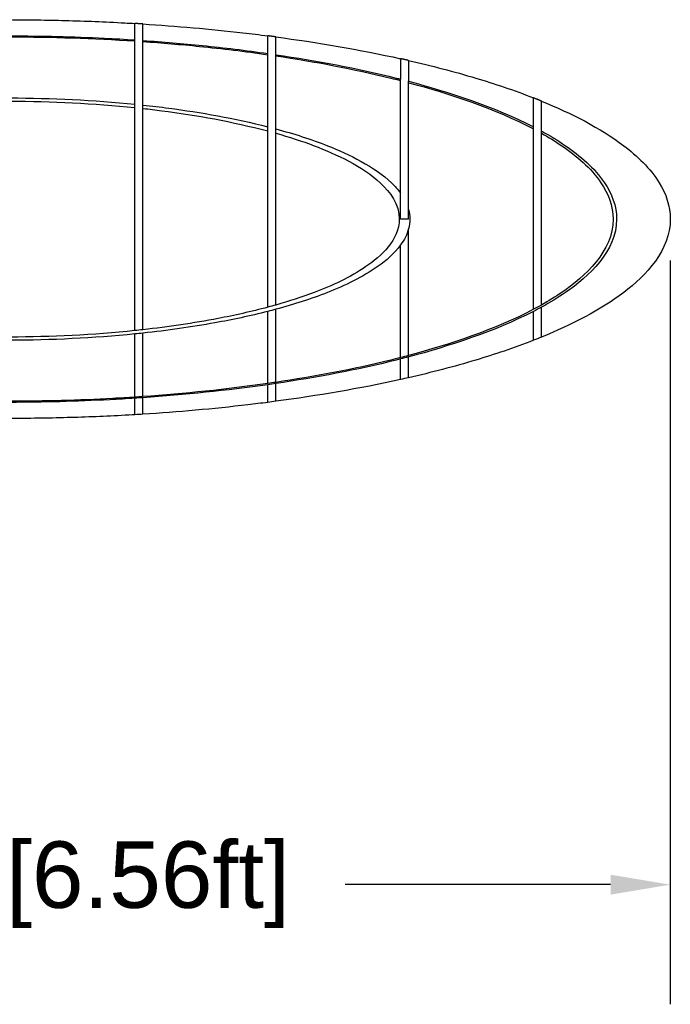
# Model space of a CAD drawing. Header units: millimetres. Extents: x 4869.14 to 4875.07, y 2221.36 to 2228.96.
# Tile 9 of 19: x 4871.52 to 4872.5, y 2224.9 to 2226.38. Entities that reach past the tile are written whole.
import ezdxf

# ---------------------------------------------------------------- set-up
doc = ezdxf.new("R2010")
doc.units = ezdxf.units.MM
doc.layers.add('MEDIDAS', color=7, linetype='Continuous', true_color=0x7d26cd)
doc.styles.get("Standard").update_dxf_attribs({"font": 'arial.ttf'})
doc.dimstyles.get("Standard").update_dxf_attribs({"dimtxt": 0.18, "dimasz": 0.18, "dimexe": 0.18, "dimexo": 0.0625, "dimgap": 0.09, "dimtad": 0, "dimtih": 1, "dimtoh": 1, "dimdec": 4, "dimzin": 0, "dimdsep": 46, "dimtxsty": 'Standard', "dimcen": 0.09, "dimadec": 0, "dimazin": 0, "dimtfac": 1, "dimtdec": 4, "dimtofl": 0, "dimtmove": 0, "dimatfit": 3, "dimfxl": 1, "dimtolj": 1, "dimtzin": 0, "dimarcsym": 0})

# ---------------------------------------------------------------- blocks, each defined once
blk = doc.blocks.new('*D16')
at = {"color": 0, "lineweight": -2, "transparency": 16777216}
for p, q in [((4870.4952, 2226.0196), (4870.4952, 2224.9007)), ((4872.4952, 2226.0196), (4872.4952, 2224.9007)), ((4870.5852, 2225.0807), (4870.9847, 2225.0807)), ((4872.4052, 2225.0807), (4872.0058, 2225.0807))]:
    blk.add_line(p, q, dxfattribs=at)
at = {"color": 0, "transparency": 16777216}
for points in [[(4870.5852, 2225.0957), (4870.5852, 2225.0657), (4870.4952, 2225.0807)], [(4872.4052, 2225.0957), (4872.4052, 2225.0657), (4872.4952, 2225.0807)]]:
    blk.add_solid(points, dxfattribs=at)
at = {"layer": 'Defpoints', "color": 0, "transparency": 16777216}
for p in [(4870.4952, 2226.0821), (4872.4952, 2226.0821), (4872.4952, 2225.0807)]:
    blk.add_point(p, dxfattribs=at)
at = {"color": 0, "transparency": 16777216, "insert": (4871.4952, 2225.0807), "char_height": 0.1, "attachment_point": 5}
blk.add_mtext('\\A1;2.00m [6.56ft]', dxfattribs=at)
blk = doc.blocks.new('Sleet_2.00_lateral')
at = {"layer": 'MEDIDAS', "color": 12, "lineweight": -3, "true_color": 0xc80000}
for points, knots in [([(4871.5012, 2226.3821), (4871.5026, 2226.3821), (4871.5039, 2226.3821), (4871.507, 2226.382), (4871.5087, 2226.382), (4871.514, 2226.382), (4871.5176, 2226.382), (4871.5281, 2226.3819), (4871.5352, 2226.3818), (4871.5563, 2226.3815), (4871.5704, 2226.3812), (4871.6143, 2226.3801), (4871.6441, 2226.3789), (4871.6789, 2226.377), (4871.6841, 2226.3767), (4871.6892, 2226.3764)], [660.487982, 660.487982, 660.487982, 660.487982, 660.891748, 660.891748, 661.428833, 661.428833, 662.503004, 662.503004, 664.651344, 664.651344, 668.948019, 668.948019, 678.013241, 678.013241, 679.583193, 679.583193, 679.583193, 679.583193]), ([(4871.6892, 2226.3516), (4871.6892, 2226.3538), (4871.6892, 2226.3559), (4871.6892, 2226.3642), (4871.6892, 2226.3688), (4871.6892, 2226.3734), (4871.6892, 2226.3745), (4871.6892, 2226.376), (4871.6892, 2226.3764), (4871.6892, 2226.3764)], [176.659221, 176.659221, 176.659221, 176.659221, 181.831918, 181.831918, 199.032176, 199.032176, 207.648943, 207.648943, 216.266019, 216.266019, 216.266019, 216.266019]), ([(4871.7012, 2226.3756), (4871.7515, 2226.3725), (4871.8019, 2226.3681), (4871.8642, 2226.3609), (4871.8767, 2226.3594), (4871.8892, 2226.3578)], [680.801982, 680.801982, 680.801982, 680.801982, 696.106607, 696.106607, 699.904885, 699.904885, 699.904885, 699.904885]), ([(4871.7012, 2226.2537), (4871.7012, 2226.2702), (4871.7012, 2226.2836), (4871.7012, 2226.2942), (4871.7012, 2226.3098), (4871.7012, 2226.3224), (4871.7012, 2226.3428), (4871.7012, 2226.351), (4871.7012, 2226.3635), (4871.7012, 2226.3681), (4871.7012, 2226.3726), (4871.7012, 2226.3738), (4871.7012, 2226.3753), (4871.7012, 2226.3756), (4871.7012, 2226.3756)], [134.840942, 134.840942, 134.840942, 134.840942, 147.380829, 147.380829, 147.380829, 164.392342, 164.392342, 181.479965, 181.479965, 198.588862, 198.588862, 207.159732, 207.159732, 215.730905, 215.730905, 215.730905, 215.730905]), ([(4871.5012, 2226.3578), (4871.5485, 2226.3577), (4871.5959, 2226.3565), (4871.6585, 2226.3535), (4871.6739, 2226.3526), (4871.6892, 2226.3516)], [569.644817, 569.644817, 569.644817, 569.644817, 583.963937, 583.963937, 588.621317, 588.621317, 588.621317, 588.621317]), ([(4871.8892, 2226.221), (4871.8892, 2226.2542), (4871.8892, 2226.2781), (4871.8892, 2226.2942), (4871.8892, 2226.3177), (4871.8892, 2226.3333), (4871.8892, 2226.3482), (4871.8892, 2226.3518), (4871.8892, 2226.3566), (4871.8892, 2226.3578), (4871.8892, 2226.3578)], [121.686498, 121.686498, 121.686498, 121.686498, 143.629574, 143.629574, 143.629574, 173.013029, 173.013029, 187.931591, 187.931591, 202.856795, 202.856795, 202.856795, 202.856795]), ([(4871.9012, 2225.9528), (4871.9012, 2225.9588), (4871.9012, 2225.9651), (4871.9012, 2225.9716), (4871.9012, 2225.9955), (4871.9012, 2226.0337), (4871.9012, 2226.0821), (4871.9012, 2226.102), (4871.9012, 2226.1204), (4871.9012, 2226.1367), (4871.9012, 2226.1588), (4871.9012, 2226.1776), (4871.9012, 2226.1925), (4871.9012, 2226.2411), (4871.9012, 2226.2739), (4871.9012, 2226.2942), (4871.9012, 2226.317), (4871.9012, 2226.3323), (4871.9012, 2226.3516), (4871.9012, 2226.3562), (4871.9012, 2226.3562)], [82.605942, 82.605942, 82.605942, 82.605942, 86.379495, 86.379495, 86.379495, 101.160748, 101.160748, 101.160748, 107.096883, 107.096883, 107.096883, 115.329893, 115.329893, 115.329893, 143.334506, 143.334506, 143.334506, 172.383064, 172.383064, 201.72887, 201.72887, 201.72887, 201.72887]), ([(4871.6892, 2226.2549), (4871.6892, 2226.2708), (4871.6892, 2226.2839), (4871.6892, 2226.2942), (4871.6892, 2226.3099), (4871.6892, 2226.3227), (4871.6892, 2226.3395), (4871.6892, 2226.3451), (4871.6892, 2226.35)], [135.378576, 135.378576, 135.378576, 135.378576, 147.552614, 147.552614, 147.552614, 164.653328, 164.653328, 175.450209, 175.450209, 175.450209, 175.450209]), ([(4871.7012, 2226.3508), (4871.7311, 2226.3487), (4871.761, 2226.3462), (4871.8232, 2226.3399), (4871.8562, 2226.3359), (4871.8892, 2226.3312)], [589.833038, 589.833038, 589.833038, 589.833038, 598.882482, 598.882482, 608.774809, 608.774809, 608.774809, 608.774809]), ([(4871.7012, 2226.3492), (4871.7298, 2226.3472), (4871.7582, 2226.3448), (4871.8203, 2226.3385), (4871.8548, 2226.3344), (4871.8892, 2226.3294)], [585.161502, 585.161502, 585.161502, 585.161502, 593.785131, 593.785131, 604.120185, 604.120185, 604.120185, 604.120185]), ([(4871.9012, 2226.3294), (4871.9625, 2226.3204), (4872.0238, 2226.3088), (4872.0824, 2226.2942), (4872.0847, 2226.2936), (4872.0869, 2226.2931), (4872.0892, 2226.2925)], [609.970507, 609.970507, 609.970507, 609.970507, 628.265881, 628.265881, 628.265881, 629.034043, 629.034043, 629.034043, 629.034043]), ([(4871.9012, 2226.3277), (4871.9597, 2226.319), (4872.0181, 2226.308), (4872.0742, 2226.2942), (4872.0791, 2226.293), (4872.0841, 2226.2917), (4872.0892, 2226.2904)], [605.319133, 605.319133, 605.319133, 605.319133, 622.83364, 622.83364, 622.83364, 624.513862, 624.513862, 624.513862, 624.513862]), ([(4872.1012, 2226.3207), (4872.1357, 2226.3128), (4872.1696, 2226.304), (4872.2023, 2226.2942), (4872.2298, 2226.286), (4872.2596, 2226.2761), (4872.2892, 2226.2644)], [721.015933, 721.015933, 721.015933, 721.015933, 731.414786, 731.414786, 731.414786, 740.77362, 740.77362, 740.77362, 740.77362]), ([(4872.0892, 2226.0821), (4872.0892, 2226.1025), (4872.0892, 2226.1209), (4872.0892, 2226.1367), (4872.0892, 2226.1594), (4872.0892, 2226.1782), (4872.0892, 2226.1925), (4872.0892, 2226.2141), (4872.0892, 2226.2315), (4872.0892, 2226.2448), (4872.0892, 2226.2658), (4872.0892, 2226.2813), (4872.0892, 2226.2925)], [89.255305, 89.255305, 89.255305, 89.255305, 95.324469, 95.324469, 95.324469, 104.262144, 104.262144, 104.262144, 117.524112, 117.524112, 117.524112, 138.102983, 138.102983, 138.102983, 138.102983]), ([(4872.1012, 2226.0965), (4872.1012, 2226.1113), (4872.1012, 2226.1247), (4872.1012, 2226.1367), (4872.1012, 2226.1595), (4872.1012, 2226.1782), (4872.1012, 2226.1925), (4872.1012, 2226.2102), (4872.1012, 2226.2249), (4872.1012, 2226.2367), (4872.1012, 2226.2602), (4872.1012, 2226.2772), (4872.1012, 2226.2894)], [89.76638, 89.76638, 89.76638, 89.76638, 94.378267, 94.378267, 94.378267, 103.386644, 103.386644, 103.386644, 114.273663, 114.273663, 114.273663, 136.115258, 136.115258, 136.115258, 136.115258]), ([(4871.7012, 2226.2537), (4871.7143, 2226.2522), (4871.7273, 2226.2507), (4871.7876, 2226.2427), (4871.8394, 2226.2337), (4871.8892, 2226.221)], [392.157406, 392.157406, 392.157406, 392.157406, 396.193833, 396.193833, 411.025084, 411.025084, 411.025084, 411.025084]), ([(4872.2892, 2226.221), (4872.2892, 2226.2337), (4872.2892, 2226.2427), (4872.2892, 2226.2596), (4872.2892, 2226.2644), (4872.2892, 2226.2644)], [94.301095, 94.301095, 94.301095, 94.301095, 109.130813, 109.130813, 134.237924, 134.237924, 134.237924, 134.237924]), ([(4872.3012, 2226.2596), (4872.346, 2226.2413), (4872.39, 2226.2191), (4872.425, 2226.1925), (4872.4452, 2226.1772), (4872.4651, 2226.1584), (4872.4785, 2226.1367), (4872.4888, 2226.1201), (4872.4952, 2226.1018), (4872.4952, 2226.0821), (4872.4952, 2226.0351), (4872.4587, 2225.9972), (4872.425, 2225.9716), (4872.39, 2225.9451), (4872.346, 2225.9228), (4872.3012, 2225.9045)], [301.105724, 301.105724, 301.105724, 301.105724, 315.245304, 315.245304, 315.245304, 323.071938, 323.071938, 323.071938, 328.931805, 328.931805, 328.931805, 343.120504, 343.120504, 343.120504, 357.260084, 357.260084, 357.260084, 357.260084]), ([(4872.3012, 2226.2146), (4872.3012, 2226.2287), (4872.3012, 2226.2385), (4872.3012, 2226.2551), (4872.3012, 2226.2596), (4872.3012, 2226.2596)], [90.884454, 90.884454, 90.884454, 90.884454, 106.779983, 106.779983, 130.762697, 130.762697, 130.762697, 130.762697]), ([(4871.6892, 2225.9143), (4871.6892, 2225.9305), (4871.6892, 2225.9496), (4871.6892, 2225.9716), (4871.6892, 2225.9968), (4871.6892, 2226.0348), (4871.6892, 2226.0821), (4871.6892, 2226.1018), (4871.6892, 2226.1201), (4871.6892, 2226.1367), (4871.6892, 2226.1585), (4871.6892, 2226.1773), (4871.6892, 2226.1925), (4871.6892, 2226.2146), (4871.6892, 2226.2336), (4871.6892, 2226.2498)], [82.154897, 82.154897, 82.154897, 82.154897, 94.088988, 94.088988, 94.088988, 108.39543, 108.39543, 108.39543, 114.270451, 114.270451, 114.270451, 122.178056, 122.178056, 122.178056, 134.112065, 134.112065, 134.112065, 134.112065]), ([(4871.7012, 2226.2485), (4871.7108, 2226.2475), (4871.7203, 2226.2463), (4871.7807, 2226.2385), (4871.8365, 2226.2287), (4871.8892, 2226.2146)], [381.192238, 381.192238, 381.192238, 381.192238, 384.144061, 384.144061, 400.041314, 400.041314, 400.041314, 400.041314]), ([(4871.7012, 2225.9156), (4871.7012, 2225.9315), (4871.7012, 2225.9501), (4871.7012, 2225.9716), (4871.7012, 2225.9968), (4871.7012, 2226.0348), (4871.7012, 2226.0821), (4871.7012, 2226.1018), (4871.7012, 2226.1201), (4871.7012, 2226.1367), (4871.7012, 2226.1585), (4871.7012, 2226.1773), (4871.7012, 2226.1925), (4871.7012, 2226.214), (4871.7012, 2226.2326), (4871.7012, 2226.2485)], [82.157571, 82.157571, 82.157571, 82.157571, 93.805908, 93.805908, 93.805908, 108.12803, 108.12803, 108.12803, 114.005069, 114.005069, 114.005069, 121.923448, 121.923448, 121.923448, 133.571926, 133.571926, 133.571926, 133.571926]), ([(4871.8892, 2225.9495), (4871.8892, 2225.9565), (4871.8892, 2225.9639), (4871.8892, 2225.9716), (4871.8892, 2225.9956), (4871.8892, 2226.0338), (4871.8892, 2226.0821), (4871.8892, 2226.102), (4871.8892, 2226.1204), (4871.8892, 2226.1367), (4871.8892, 2226.1588), (4871.8892, 2226.1776), (4871.8892, 2226.1925), (4871.8892, 2226.2003), (4871.8892, 2226.2076), (4871.8892, 2226.2146)], [82.536307, 82.536307, 82.536307, 82.536307, 86.984816, 86.984816, 86.984816, 101.725374, 101.725374, 101.725374, 107.65627, 107.65627, 107.65627, 115.861449, 115.861449, 115.861449, 120.309352, 120.309352, 120.309352, 120.309352]), ([(4871.9012, 2226.2178), (4871.9283, 2226.2105), (4871.9546, 2226.2021), (4871.979, 2226.1925), (4872.0114, 2226.1797), (4872.0497, 2226.1611), (4872.0753, 2226.1367), (4872.0803, 2226.1319), (4872.0851, 2226.1266), (4872.0892, 2226.1209)], [412.220437, 412.220437, 412.220437, 412.220437, 420.336043, 420.336043, 420.336043, 431.612336, 431.612336, 431.612336, 433.801413, 433.801413, 433.801413, 433.801413]), ([(4871.9012, 2226.2113), (4871.9211, 2226.2057), (4871.9404, 2226.1994), (4871.9588, 2226.1925), (4871.9921, 2226.1799), (4872.0319, 2226.1613), (4872.0585, 2226.1367), (4872.0736, 2226.1226), (4872.0872, 2226.104), (4872.0872, 2226.0821), (4872.0872, 2226.0507), (4872.0597, 2226.026), (4872.0135, 2225.9945), (4871.9852, 2225.9816), (4871.9588, 2225.9716), (4871.9403, 2225.9646), (4871.9209, 2225.9584), (4871.9012, 2225.9528)], [139.727689, 139.727689, 139.727689, 139.727689, 145.772698, 145.772698, 145.772698, 157.354727, 157.354727, 157.354727, 163.914178, 163.914178, 163.914178, 172.934068, 172.934068, 182.268162, 182.268162, 182.268162, 188.347208, 188.347208, 188.347208, 188.347208]), ([(4872.3012, 2226.2146), (4872.314, 2226.2076), (4872.3261, 2226.2003), (4872.3374, 2226.1925), (4872.3592, 2226.1776), (4872.3813, 2226.1588), (4872.3962, 2226.1367), (4872.4071, 2226.1203), (4872.4144, 2226.102), (4872.4144, 2226.0821), (4872.4144, 2226.0338), (4872.3723, 2225.9956), (4872.3374, 2225.9716), (4872.3261, 2225.9639), (4872.314, 2225.9565), (4872.3013, 2225.9495), (4872.2973, 2225.9474), (4872.2933, 2225.9453), (4872.2892, 2225.9432), (4872.2309, 2225.9131), (4872.1618, 2225.8907), (4872.1013, 2225.8748)], [245.871672, 245.871672, 245.871672, 245.871672, 250.320273, 250.320273, 250.320273, 258.525451, 258.525451, 258.525451, 264.456347, 264.456347, 264.456347, 279.196905, 279.196905, 279.196905, 283.645415, 283.645415, 283.645415, 285.022908, 285.022908, 285.022908, 304.866182, 304.866182, 304.866182, 304.866182]), ([(4872.2892, 2225.9463), (4872.2892, 2225.9535), (4872.2892, 2225.9619), (4872.2892, 2225.9716), (4872.2892, 2225.9818), (4872.2892, 2225.9949), (4872.2892, 2226.0268), (4872.2892, 2226.0513), (4872.2892, 2226.0821), (4872.2892, 2226.1039), (4872.2892, 2226.1224), (4872.2892, 2226.1366), (4872.2892, 2226.1611), (4872.2892, 2226.1797), (4872.2892, 2226.1925), (4872.2892, 2226.2021), (4872.2892, 2226.2105), (4872.2892, 2226.2178)], [41.027847, 41.027847, 41.027847, 41.027847, 49.236837, 49.236837, 49.236837, 58.327359, 58.327359, 67.207663, 67.207663, 67.207663, 73.712167, 73.712167, 73.712167, 84.98846, 84.98846, 84.98846, 93.105212, 93.105212, 93.105212, 93.105212]), ([(4872.3012, 2226.2113), (4872.3119, 2226.2053), (4872.3221, 2226.199), (4872.3317, 2226.1925), (4872.3536, 2226.1776), (4872.3758, 2226.1588), (4872.3908, 2226.1367), (4872.4018, 2226.1204), (4872.4091, 2226.102), (4872.4091, 2226.0821), (4872.4091, 2226.0337), (4872.3667, 2225.9955), (4872.3317, 2225.9716), (4872.3221, 2225.9651), (4872.3119, 2225.9588), (4872.3012, 2225.9528), (4872.3012, 2225.9528), (4872.3012, 2225.9528), (4872.3012, 2225.9528)], [243.606746, 243.606746, 243.606746, 243.606746, 247.380386, 247.380386, 247.380386, 255.613397, 255.613397, 255.613397, 261.549531, 261.549531, 261.549531, 276.330784, 276.330784, 276.330784, 280.104338, 280.104338, 280.104338, 280.104338, 280.104338, 280.104338, 280.104338]), ([(4872.3012, 2225.9528), (4872.3012, 2225.9584), (4872.3012, 2225.9646), (4872.3012, 2225.9716), (4872.3012, 2225.9816), (4872.3012, 2225.9945), (4872.3012, 2226.026), (4872.3012, 2226.0507), (4872.3012, 2226.0821), (4872.3012, 2226.104), (4872.3012, 2226.1226), (4872.3012, 2226.1366), (4872.3012, 2226.1613), (4872.3012, 2226.1799), (4872.3012, 2226.1925), (4872.3012, 2226.1994), (4872.3012, 2226.2057), (4872.3012, 2226.2113)], [41.051324, 41.051324, 41.051324, 41.051324, 47.13037, 47.13037, 47.13037, 56.464465, 56.464465, 65.484354, 65.484354, 65.484354, 72.043805, 72.043805, 72.043805, 83.625834, 83.625834, 83.625834, 89.671966, 89.671966, 89.671966, 89.671966]), ([(4872.1012, 2226.0965), (4872.1025, 2226.0919), (4872.1032, 2226.0871), (4872.1032, 2226.0821), (4872.1032, 2226.0771), (4872.1025, 2226.0722), (4872.1012, 2226.0676), (4872.0989, 2226.0588), (4872.0946, 2226.0507), (4872.0892, 2226.0433), (4872.0798, 2226.0303), (4872.067, 2226.0194), (4872.0324, 2225.9949), (4872.0049, 2225.9818), (4871.979, 2225.9716), (4871.9544, 2225.9619), (4871.928, 2225.9535), (4871.9012, 2225.9463), (4871.8972, 2225.9452), (4871.8932, 2225.9442), (4871.8892, 2225.9432), (4871.8625, 2225.9363), (4871.8355, 2225.9306), (4871.8096, 2225.926), (4871.7743, 2225.9196), (4871.738, 2225.9144), (4871.7012, 2225.9105), (4871.6972, 2225.91), (4871.6932, 2225.9096), (4871.6892, 2225.9092), (4871.6264, 2225.9029), (4871.5626, 2225.8999), (4871.5012, 2225.8997), (4871.4992, 2225.8997), (4871.4972, 2225.8997), (4871.4952, 2225.8997), (4871.4932, 2225.8997), (4871.4912, 2225.8997), (4871.4892, 2225.8997), (4871.4279, 2225.8999), (4871.3641, 2225.9029), (4871.3012, 2225.9092), (4871.2972, 2225.9096), (4871.2932, 2225.91), (4871.2892, 2225.9105), (4871.2525, 2225.9144), (4871.2162, 2225.9196), (4871.1809, 2225.926), (4871.155, 2225.9306), (4871.128, 2225.9363), (4871.1012, 2225.9432), (4871.0972, 2225.9442), (4871.0932, 2225.9452), (4871.0892, 2225.9463), (4871.0624, 2225.9535), (4871.0361, 2225.9619), (4871.0114, 2225.9716), (4870.9856, 2225.9818), (4870.958, 2225.9949), (4870.9235, 2226.0194), (4870.9106, 2226.0303), (4870.9012, 2226.0433), (4870.8986, 2226.0468), (4870.8963, 2226.0506), (4870.8943, 2226.0545)], [168.149238, 168.149238, 168.149238, 168.149238, 169.640993, 169.640993, 169.640993, 171.085506, 171.085506, 171.085506, 173.795281, 173.795281, 173.795281, 178.521297, 178.521297, 187.611819, 187.611819, 187.611819, 195.820809, 195.820809, 195.820809, 197.044222, 197.044222, 197.044222, 205.221608, 205.221608, 205.221608, 216.229445, 216.229445, 216.229445, 217.427318, 217.427318, 217.427318, 236.234954, 236.234954, 236.234954, 236.848799, 236.848799, 236.848799, 237.462635, 237.462635, 237.462635, 256.270275, 256.270275, 256.270275, 257.468148, 257.468148, 257.468148, 268.475991, 268.475991, 268.475991, 276.653363, 276.653363, 276.653363, 277.876776, 277.876776, 277.876776, 286.085646, 286.085646, 286.085646, 295.176168, 295.176168, 299.902271, 299.902271, 299.902271, 301.212306, 301.212306, 301.212306, 301.212306]), ([(4872.1012, 2225.8768), (4872.1012, 2225.8888), (4872.1012, 2225.9053), (4872.1012, 2225.9275), (4872.1012, 2225.9393), (4872.1012, 2225.9539), (4872.1012, 2225.9716), (4872.1012, 2225.9906), (4872.1012, 2226.0238), (4872.1012, 2226.0676)], [40.875901, 40.875901, 40.875901, 40.875901, 61.490785, 61.490785, 61.490785, 72.377804, 72.377804, 72.377804, 86.74662, 86.74662, 86.74662, 86.74662]), ([(4872.0892, 2225.8737), (4872.0892, 2225.8847), (4872.0892, 2225.8996), (4872.0892, 2225.9193), (4872.0892, 2225.9327), (4872.0892, 2225.95), (4872.0892, 2225.9716), (4872.0892, 2225.9871), (4872.0892, 2226.0116), (4872.0892, 2226.0432)], [40.832187, 40.832187, 40.832187, 40.832187, 60.179129, 60.179129, 60.179129, 73.441096, 73.441096, 73.441096, 84.921443, 84.921443, 84.921443, 84.921443]), ([(4871.8892, 2225.8329), (4871.8273, 2225.8241), (4871.7641, 2225.8177), (4871.7012, 2225.8133), (4871.6972, 2225.8131), (4871.6932, 2225.8128), (4871.6892, 2225.8125), (4871.6765, 2225.8117), (4871.6639, 2225.811), (4871.6512, 2225.8103), (4871.6013, 2225.8077), (4871.5512, 2225.8064), (4871.5012, 2225.8063), (4871.4992, 2225.8063), (4871.4972, 2225.8063), (4871.4952, 2225.8063), (4871.4932, 2225.8063), (4871.4912, 2225.8063), (4871.4892, 2225.8063), (4871.4393, 2225.8064), (4871.3891, 2225.8077), (4871.3392, 2225.8103), (4871.3266, 2225.811), (4871.3139, 2225.8117), (4871.3012, 2225.8125), (4871.2972, 2225.8128), (4871.2932, 2225.8131), (4871.2892, 2225.8133), (4871.2264, 2225.8177), (4871.1632, 2225.8241), (4871.1012, 2225.8329), (4871.0972, 2225.8335), (4871.0932, 2225.8341), (4871.0892, 2225.8347), (4871.0287, 2225.8436), (4870.9672, 2225.8552), (4870.9081, 2225.8699), (4870.9058, 2225.8705), (4870.9035, 2225.8711), (4870.9012, 2225.8716), (4870.8973, 2225.8727), (4870.8933, 2225.8737), (4870.8892, 2225.8747), (4870.8287, 2225.8907), (4870.7596, 2225.9131), (4870.7012, 2225.9432)], [326.650053, 326.650053, 326.650053, 326.650053, 345.548662, 345.548662, 345.548662, 346.752445, 346.752445, 346.752445, 350.575251, 350.575251, 350.575251, 365.580893, 365.580893, 365.580893, 366.181938, 366.181938, 366.181938, 366.782798, 366.782798, 366.782798, 381.788625, 381.788625, 381.788625, 385.61125, 385.61125, 385.61125, 386.815033, 386.815033, 386.815033, 405.713803, 405.713803, 405.713803, 406.936257, 406.936257, 406.936257, 425.398614, 425.398614, 425.398614, 426.166492, 426.166492, 426.166492, 427.492243, 427.492243, 427.492243, 447.340776, 447.340776, 447.340776, 447.340776]), ([(4871.8893, 2225.9495), (4871.8893, 2225.9495), (4871.8892, 2225.9495), (4871.8892, 2225.9495), (4871.8642, 2225.9428), (4871.8388, 2225.9372), (4871.8143, 2225.9325), (4871.7776, 2225.9254), (4871.7396, 2225.9199), (4871.7012, 2225.9156)], [189.576091, 189.576091, 189.576091, 189.576091, 189.579034, 189.579034, 189.579034, 197.271787, 197.271787, 197.271787, 208.777302, 208.777302, 208.777302, 208.777302]), ([(4871.8892, 2225.8347), (4871.8892, 2225.8436), (4871.8892, 2225.8552), (4871.8892, 2225.8699), (4871.8892, 2225.886), (4871.8892, 2225.9099), (4871.8892, 2225.9432)], [40.754459, 40.754459, 40.754459, 40.754459, 59.216691, 59.216691, 59.216691, 81.158813, 81.158813, 81.158813, 81.158813]), ([(4871.9012, 2225.8364), (4871.9012, 2225.845), (4871.9012, 2225.856), (4871.9012, 2225.8699), (4871.9012, 2225.8865), (4871.9012, 2225.9113), (4871.9012, 2225.9463)], [40.747553, 40.747553, 40.747553, 40.747553, 58.374882, 58.374882, 58.374882, 81.210719, 81.210719, 81.210719, 81.210719]), ([(4872.2892, 2225.8997), (4872.2892, 2225.9), (4872.2892, 2225.9079), (4872.2892, 2225.926), (4872.2892, 2225.9306), (4872.2892, 2225.9363), (4872.2892, 2225.9432)], [0.613838, 0.613838, 0.613838, 0.613838, 31.627191, 31.627191, 31.627191, 39.804434, 39.804434, 39.804434, 39.804434]), ([(4872.3012, 2225.9045), (4872.3012, 2225.9048), (4872.3012, 2225.9132), (4872.3012, 2225.9325), (4872.3012, 2225.9372), (4872.3012, 2225.9428), (4872.3012, 2225.9495)], [0.615679, 0.615679, 0.615679, 0.615679, 32.126863, 32.126863, 32.126863, 39.819498, 39.819498, 39.819498, 39.819498]), ([(4871.6892, 2225.8141), (4871.6892, 2225.818), (4871.6892, 2225.8223), (4871.6892, 2225.8271), (4871.6892, 2225.8381), (4871.6892, 2225.8521), (4871.6892, 2225.8699), (4871.6892, 2225.8802), (4871.6892, 2225.8933), (4871.6892, 2225.9092)], [40.726276, 40.726276, 40.726276, 40.726276, 49.224147, 49.224147, 49.224147, 68.71443, 68.71443, 68.71443, 80.888349, 80.888349, 80.888349, 80.888349]), ([(4871.7012, 2225.815), (4871.7012, 2225.8202), (4871.7012, 2225.8263), (4871.7012, 2225.8334), (4871.7012, 2225.8433), (4871.7012, 2225.8553), (4871.7012, 2225.8699), (4871.7012, 2225.8805), (4871.7012, 2225.8939), (4871.7012, 2225.9105)], [40.735632, 40.735632, 40.735632, 40.735632, 52.307062, 52.307062, 52.307062, 68.348527, 68.348527, 68.348527, 80.889484, 80.889484, 80.889484, 80.889484]), ([(4872.2892, 2225.8997), (4872.2595, 2225.8881), (4872.2298, 2225.8782), (4872.2023, 2225.8699), (4872.1696, 2225.8601), (4872.1357, 2225.8513), (4872.1012, 2225.8434)], [358.526418, 358.526418, 358.526418, 358.526418, 367.880801, 367.880801, 367.880801, 378.278251, 378.278251, 378.278251, 378.278251]), ([(4872.1012, 2225.8748), (4872.0972, 2225.8737), (4872.0932, 2225.8727), (4872.0892, 2225.8717), (4872.0869, 2225.8711), (4872.0847, 2225.8705), (4872.0824, 2225.8699), (4872.0233, 2225.8552), (4871.9617, 2225.8436), (4871.9012, 2225.8347), (4871.8972, 2225.8341), (4871.8932, 2225.8335), (4871.8892, 2225.8329)], [304.871295, 304.871295, 304.871295, 304.871295, 306.196998, 306.196998, 306.196998, 306.965174, 306.965174, 306.965174, 325.427399, 325.427399, 325.427399, 326.649862, 326.649862, 326.649862, 326.649862]), ([(4872.0892, 2225.8737), (4872.0841, 2225.8724), (4872.0791, 2225.8711), (4872.0742, 2225.8699), (4872.0176, 2225.856), (4871.9589, 2225.845), (4871.9012, 2225.8364)], [302.655619, 302.655619, 302.655619, 302.655619, 304.335525, 304.335525, 304.335525, 321.962823, 321.962823, 321.962823, 321.962823]), ([(4872.0892, 2225.8407), (4872.0892, 2225.8409), (4872.0892, 2225.8443), (4872.0892, 2225.8513), (4872.0892, 2225.8558), (4872.0892, 2225.8619), (4872.0892, 2225.8699), (4872.0892, 2225.8705), (4872.0892, 2225.8711), (4872.0892, 2225.8716)], [0.603209, 0.603209, 0.603209, 0.603209, 23.555872, 23.555872, 23.555872, 38.524894, 38.524894, 38.524894, 39.598175, 39.598175, 39.598175, 39.598175]), ([(4872.1012, 2225.8434), (4872.1012, 2225.8436), (4872.1012, 2225.8472), (4872.1012, 2225.8545), (4872.1012, 2225.8585), (4872.1012, 2225.8636), (4872.1012, 2225.8699), (4872.1012, 2225.8714), (4872.1012, 2225.873), (4872.1012, 2225.8747)], [0.603449, 0.603449, 0.603449, 0.603449, 24.03455, 24.03455, 24.03455, 36.578823, 36.578823, 36.578823, 39.64679, 39.64679, 39.64679, 39.64679]), ([(4872.0893, 2225.8407), (4872.0893, 2225.8407), (4872.0893, 2225.8407), (4872.0892, 2225.8407), (4872.027, 2225.8269), (4871.9633, 2225.8162), (4871.9012, 2225.8079)], [379.481434, 379.481434, 379.481434, 379.481434, 379.484093, 379.484093, 379.484093, 398.204783, 398.204783, 398.204783, 398.204783]), ([(4871.8892, 2225.8063), (4871.8892, 2225.8064), (4871.8892, 2225.8077), (4871.8892, 2225.8103), (4871.8892, 2225.8144), (4871.8892, 2225.8218), (4871.8892, 2225.8329)], [0.600952, 0.600952, 0.600952, 0.600952, 15.606687, 15.606687, 15.606687, 39.531868, 39.531868, 39.531868, 39.531868]), ([(4871.9012, 2225.8079), (4871.9012, 2225.808), (4871.9012, 2225.8094), (4871.9012, 2225.8122), (4871.9012, 2225.8163), (4871.9012, 2225.8236), (4871.9012, 2225.8347)], [0.60103, 0.60103, 0.60103, 0.60103, 16.082687, 16.082687, 16.082687, 39.527634, 39.527634, 39.527634, 39.527634]), ([(4871.6893, 2225.8141), (4871.6893, 2225.8141), (4871.6892, 2225.8141), (4871.6892, 2225.8141), (4871.6781, 2225.8134), (4871.667, 2225.8128), (4871.656, 2225.8122), (4871.6045, 2225.8094), (4871.5528, 2225.808), (4871.5012, 2225.8079)], [343.275305, 343.275305, 343.275305, 343.275305, 343.279757, 343.279757, 343.279757, 346.627785, 346.627785, 346.627785, 362.109356, 362.109356, 362.109356, 362.109356]), ([(4871.6892, 2225.7878), (4871.6892, 2225.7878), (4871.6892, 2225.7881), (4871.6892, 2225.7887), (4871.6892, 2225.7896), (4871.6892, 2225.7912), (4871.6892, 2225.7936), (4871.6892, 2225.7966), (4871.6892, 2225.8008), (4871.6892, 2225.8082), (4871.6892, 2225.8103), (4871.6892, 2225.8125)], [0.600173, 0.600173, 0.600173, 0.600173, 7.681169, 7.681169, 7.681169, 19.412492, 19.412492, 19.412492, 34.326616, 34.326616, 39.517614, 39.517614, 39.517614, 39.517614]), ([(4871.7012, 2225.7885), (4871.7012, 2225.7885), (4871.7012, 2225.7889), (4871.7012, 2225.7895), (4871.7012, 2225.7906), (4871.7012, 2225.7924), (4871.7012, 2225.7951), (4871.7012, 2225.7985), (4871.7012, 2225.8032), (4871.7012, 2225.8107), (4871.7012, 2225.812), (4871.7012, 2225.8133)], [0.600199, 0.600199, 0.600199, 0.600199, 8.156419, 8.156419, 8.156419, 20.615082, 20.615082, 20.615082, 36.473175, 36.473175, 39.525902, 39.525902, 39.525902, 39.525902]), ([(4871.8893, 2225.8063), (4871.8893, 2225.8063), (4871.8893, 2225.8063), (4871.8892, 2225.8063), (4871.8792, 2225.805), (4871.8692, 2225.8038), (4871.8069, 2225.7965), (4871.754, 2225.7918), (4871.7012, 2225.7885), (4871.7012, 2225.7885), (4871.7012, 2225.7885), (4871.7012, 2225.7885)], [399.409818, 399.409818, 399.409818, 399.409818, 399.414314, 399.414314, 399.414314, 402.452719, 402.452719, 418.520196, 418.520196, 418.520196, 418.520197, 418.520197, 418.520197, 418.520197]), ([(4871.6892, 2225.7878), (4871.6879, 2225.7877), (4871.6865, 2225.7876), (4871.6561, 2225.7858), (4871.6269, 2225.7845), (4871.5832, 2225.7832), (4871.5687, 2225.7828), (4871.5468, 2225.7825), (4871.5395, 2225.7823), (4871.5286, 2225.7822), (4871.525, 2225.7822), (4871.5177, 2225.7821), (4871.514, 2225.7821), (4871.5104, 2225.7821), (4871.5073, 2225.7821), (4871.5043, 2225.7821), (4871.5012, 2225.7821)], [419.742355, 419.742355, 419.742355, 419.742355, 420.155642, 420.155642, 429.024928, 429.024928, 433.461601, 433.461601, 435.680032, 435.680032, 436.789259, 436.789259, 437.898488, 437.898488, 437.898488, 438.814062, 438.814062, 438.814062, 438.814062])]:
    blk.add_open_spline(points, degree=3, knots=knots, dxfattribs=at)
for points, weights in [([(4871.7012, 2226.3756), (4871.6952, 2226.376), (4871.6892, 2226.3764)], [0.928984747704, 0.930679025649, 0.932411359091]), ([(4871.9012, 2226.3562), (4871.8953, 2226.357), (4871.8892, 2226.3578)], [0.88300550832, 0.884080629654, 0.885194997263]), ([(4872.1012, 2226.3207), (4872.0953, 2226.3221), (4872.0892, 2226.3234)], [0.857418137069, 0.857851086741, 0.858332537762]), ([(4872.3012, 2226.2596), (4872.2953, 2226.2621), (4872.2892, 2226.2644)], [0.858500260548, 0.857847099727, 0.857280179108]), ([(4872.1012, 2226.0821), (4872.0953, 2226.0821), (4872.0892, 2226.0821)], [1, 0.999971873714, 1])]:
    blk.add_rational_spline(points, weights, degree=2, dxfattribs=at)
for points, degree in [([(4871.5012, 2226.3562), (4871.5635, 2226.3561), (4871.6266, 2226.3541), (4871.6892, 2226.35)], 3), ([(4871.9012, 2226.3562), (4871.9633, 2226.3479), (4872.0271, 2226.3372), (4872.0892, 2226.3234)], 3), ([(4871.6892, 2226.35), (4871.6892, 2226.3505), (4871.6892, 2226.3511), (4871.6892, 2226.3516)], 3), ([(4872.0892, 2226.3234), (4872.0892, 2226.3079), (4872.0892, 2226.2925)], 2), ([(4872.1012, 2226.3207), (4872.1012, 2226.305), (4872.1012, 2226.2894)], 2), ([(4872.1012, 2226.2894), (4872.1617, 2226.2734), (4872.2308, 2226.251), (4872.2892, 2226.221)], 3), ([(4872.1012, 2226.2873), (4872.1625, 2226.271), (4872.2315, 2226.2482), (4872.2892, 2226.2178)], 3), ([(4871.5012, 2226.2644), (4871.5633, 2226.2642), (4871.6269, 2226.2612), (4871.6892, 2226.2549)], 3), ([(4871.5012, 2226.2596), (4871.5633, 2226.2594), (4871.627, 2226.2563), (4871.6892, 2226.2498)], 3), ([(4871.6892, 2226.2498), (4871.6892, 2226.2516), (4871.6892, 2226.2532), (4871.6892, 2226.2549)], 3), ([(4871.7012, 2226.2485), (4871.7012, 2226.2503), (4871.7012, 2226.252), (4871.7012, 2226.2537)], 3), ([(4871.8892, 2226.2146), (4871.8892, 2226.2168), (4871.8892, 2226.2189), (4871.8892, 2226.221)], 3), ([(4872.2892, 2226.2178), (4872.2892, 2226.2189), (4872.2892, 2226.2199), (4872.2892, 2226.221)], 3), ([(4872.3012, 2226.2113), (4872.3012, 2226.2124), (4872.3012, 2226.2135), (4872.3012, 2226.2146)], 3), ([(4872.1012, 2226.0821), (4872.1012, 2226.087), (4872.1012, 2226.0918), (4872.1012, 2226.0965)], 3), ([(4871.9012, 2225.9528), (4871.8972, 2225.9517), (4871.8932, 2225.9506), (4871.8892, 2225.9495)], 3), ([(4871.8892, 2225.9432), (4871.8892, 2225.9432), (4871.8892, 2225.9432)], 2), ([(4872.2892, 2225.9463), (4872.2315, 2225.9159), (4872.1625, 2225.8931), (4872.1012, 2225.8768)], 3), ([(4872.3012, 2225.9528), (4872.2973, 2225.9506), (4872.2933, 2225.9484), (4872.2892, 2225.9463)], 3), ([(4871.6892, 2225.9143), (4871.6263, 2225.9077), (4871.5624, 2225.9047), (4871.5012, 2225.9045)], 3), ([(4871.7012, 2225.9156), (4871.6972, 2225.9151), (4871.6932, 2225.9147), (4871.6892, 2225.9143)], 3), ([(4872.3012, 2225.9045), (4872.2973, 2225.9029), (4872.2932, 2225.9013), (4872.2892, 2225.8997)], 3), ([(4872.1012, 2225.8768), (4872.0972, 2225.8758), (4872.0932, 2225.8747), (4872.0892, 2225.8737)], 3), ([(4872.1012, 2225.8434), (4872.0972, 2225.8425), (4872.0932, 2225.8416), (4872.0892, 2225.8407)], 3), ([(4871.8892, 2225.8347), (4871.8272, 2225.8258), (4871.764, 2225.8193), (4871.7012, 2225.815)], 3), ([(4871.9012, 2225.8364), (4871.8972, 2225.8358), (4871.8932, 2225.8353), (4871.8892, 2225.8347)], 3), ([(4871.7012, 2225.815), (4871.6972, 2225.8147), (4871.6932, 2225.8144), (4871.6892, 2225.8141)], 3), ([(4871.9012, 2225.8079), (4871.8972, 2225.8074), (4871.8932, 2225.8068), (4871.8892, 2225.8063)], 3), ([(4871.7012, 2225.7885), (4871.6972, 2225.7882), (4871.6932, 2225.788), (4871.6892, 2225.7878)], 3)]:
    blk.add_open_spline(points, degree=degree, dxfattribs=at)

msp = doc.modelspace()

# ---------------------------------------------------------------- block references
msp.add_blockref('Sleet_2.00_lateral', (0, 0))

# ---------------------------------------------------------------- dimensions: what is measured, and where the dimension line sits
dim = msp.add_linear_dim(base=(4872.4952, 2225.0807), p1=(4870.4952, 2226.0821), p2=(4872.4952, 2226.0821), dimstyle='Standard', override={"dimtxt": 0.1, "dimasz": 0.09, "dimdec": 2, "dimpost": '<>m'})
dim.commit()
dim.dimension.update_dxf_attribs({"geometry": '*D16', "text_midpoint": (4871.4952, 2225.0807)})

doc.saveas('drawing.dxf')
